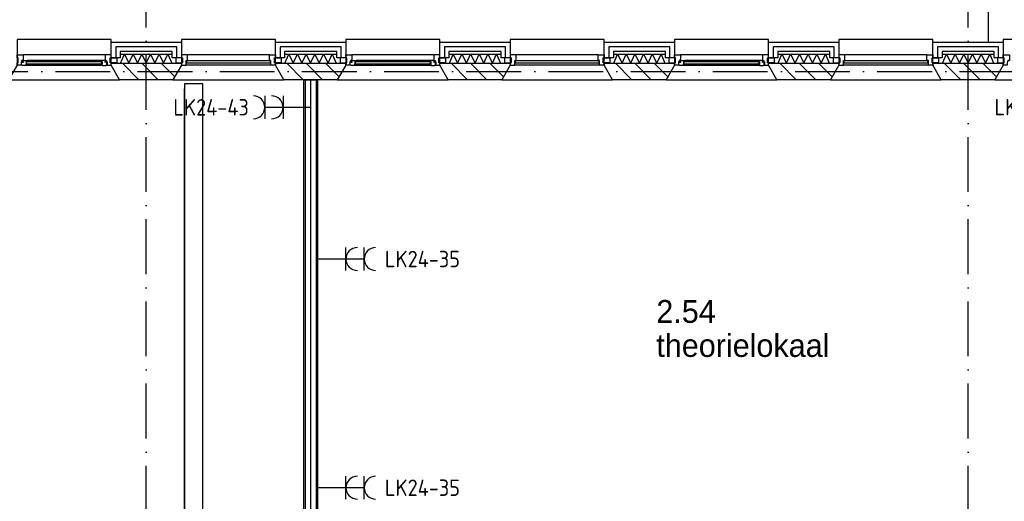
# Model space of a CAD drawing. Header units: millimetres. Extents: x -6587 to 112885, y 244 to 84344.
# Tile 27 of 57: x 23412 to 34196, y 53199 to 58475. Entities that reach past the tile are written whole.
import ezdxf
from ezdxf.enums import TextEntityAlignment as Align

# ---------------------------------------------------------------- set-up
doc = ezdxf.new("R2010")
doc.units = ezdxf.units.MM
doc.header["$LTSCALE"] = 100
doc.linetypes.add('DASHDOT', pattern=[9, 6, -1.5, 0, -1.5])
doc.layers.get('0').update_dxf_attribs({"color": 9, "linetype": 'CONTINUOUS'})
for name, color, linetype in [('AL$7----_STRAMIEN', 1, 'DASHDOT'), ('AL21----_BUITENWAND', 4, 'CONTINUOUS'), ('AL21K---_ISOLATIE', 1, 'CONTINUOUS'), ('AL22----_BINNENWAND', 7, 'CONTINUOUS'), ('AL27----_DAKEN', 7, 'CONTINUOUS'), ('AL28----_KONSTRUKTIE', 3, 'CONTINUOUS'), ('AL31----_BUITENKOZ', 7, 'CONTINUOUS'), ('ALL-----_REFLIJNEN', 8, 'CONTINUOUS'), ('ALXA3---_VOLZWART', 14, 'CONTINUOUS'), ('ALXAB---_PREFABBETON', 1, 'CONTINUOUS'), ('BOUW', 8, 'CONTINUOUS'), ('EB62203-_ATTRIB', 2, 'CONTINUOUS'), ('EL62203-_KRACHT-WCD230', 3, 'CONTINUOUS'), ('KABELGOOT1', 8, 'CONTINUOUS'), ('LIJN025', 10, 'CONTINUOUS')]:
    doc.layers.add(name, color=color, linetype=linetype)
doc.styles.add('1_8', font='iso', dxfattribs={"width": 0.7, "height": 1.8})
doc.styles.add('2_0', font='iso', dxfattribs={"height": 200})
doc.styles.add('BURO-025', font='BUROFONT.shx', dxfattribs={"height": 250})
doc.styles.add('NORATT', font='isocp.shx')
doc.styles.get("Standard").update_dxf_attribs({"font": 'iso.shx'})

# ---------------------------------------------------------------- blocks, each defined once
blk = doc.blocks.new('ES3W2A')
for p, q in [((1.25, 2), (-1.25, 2)), ((0, 2), (0, -3)), ((1.25, 0), (-1.25, 0))]:
    blk.add_line(p, q)
for centre in [(0, 3.25), (0, 1.25)]:
    blk.add_arc(centre, 1.25, 180, 0)
at = {"color": 0, "style": 'NORATT'}
for tag, flags, p in [('VERMOGEN', 9, (-2.5, 5)), ('GROEP', 8, (0, 5)), ('SCHAK', 8, (2.5, 5)), ('GELIJK', 9, (5, 5)), ('KAST', 9, (7, 5)), ('TAL', 8, (2.5, 5))]:
    blk.add_attdef(tag, text='', height=1.8, rotation=90, dxfattribs=dict(at, flags=flags)).set_placement(p, align=Align.MIDDLE_CENTER)
at = {"color": 0, "style": 'NORATT', "flags": 8}
blk.add_attdef('DOEL', text='', height=1.8, rotation=90, dxfattribs=at).set_placement((-2.5, 5), align=Align.MIDDLE_LEFT)
at = {"color": 0, "style": 'NORATT', "flags": 9}
blk.add_attdef('M_CODE', text='', height=1.8, dxfattribs=at).set_placement((0, 0), align=Align.MIDDLE_CENTER)
blk = doc.blocks.new('EH100000')
at = {"linetype": 'ByBlock'}
for p, q in [((1, 0.5), (0, 0.5)), ((1, 0.5, 1), (0, 0.5, 1)), ((0, -0.5, 1), (1, -0.5, 1)), ((1, -0.5), (0, -0.5))]:
    blk.add_line(p, q, dxfattribs=at)
at = {"linetype": 'ByBlock', "invisible_edges": 15}
for points in [[(1, -0.5), (0, -0.5), (0, 0.5), (1, 0.5)], [(0, 0.5), (1, 0.5), (1, 0.5, 1), (0, 0.5, 1)], [(0, -0.5, 1), (1, -0.5, 1), (1, -0.5), (0, -0.5)]]:
    blk.add_3dface(points, dxfattribs=at)
at = {"linetype": 'ByBlock', "style": '2_0', "flags": 8}
blk.add_attdef('FUNCTIE', text='', height=0.5, dxfattribs=at).set_placement((0.5, 0), align=Align.MIDDLE)
at = {"linetype": 'ByBlock', "flags": 9}
blk.add_attdef('SCHOT', text='', height=0.5, dxfattribs=at).set_placement((0.5, 0), align=Align.MIDDLE)
blk = doc.blocks.new('EH100005')
blk.add_lwpolyline([(-1, -0.5), (0, -0.5), (0, 0.5), (-1, 0.5)])
at = {"style": '2_0', "flags": 9}
blk.add_attdef('HULPSTUK', text='', height=0.5, dxfattribs=at).set_placement((0, 0), align=Align.MIDDLE)
blk = doc.blocks.new('A$Cb38f1ce1')
at = {"layer": 'AL$7----_STRAMIEN', "color": 1}
for points in [[(21548, 1456), (21548, 70088)], [(30548, 1456), (30548, 70088)], [(750, 51380), (86348, 51380)]]:
    blk.add_lwpolyline(points, dxfattribs=at)
at = {"layer": 'AL21----_BUITENWAND', "color": 8}
for p, q in [((21163, 51531), (21163, 51700)), ((21163, 51700), (21933, 51700)), ((21933, 51700), (21933, 51531)), ((22963, 51531), (22963, 51700)), ((22963, 51700), (23733, 51700)), ((23733, 51700), (23733, 51531)), ((24763, 51531), (24763, 51700)), ((24763, 51700), (25533, 51700)), ((25533, 51700), (25533, 51531)), ((26563, 51531), (26563, 51700)), ((26563, 51700), (27333, 51700)), ((27333, 51700), (27333, 51531)), ((28363, 51531), (28363, 51700)), ((28363, 51700), (29133, 51700)), ((29133, 51700), (29133, 51531)), ((30163, 51531), (30163, 51700)), ((30163, 51700), (30933, 51700)), ((30933, 51700), (30933, 51531)), ((21833, 51600), (21263, 51600)), ((21263, 51600), (21263, 51531)), ((21833, 51531), (21833, 51600)), ((23633, 51600), (23063, 51600)), ((23063, 51600), (23063, 51531)), ((23633, 51531), (23633, 51600)), ((25433, 51600), (24863, 51600)), ((24863, 51600), (24863, 51531)), ((25433, 51531), (25433, 51600)), ((27233, 51600), (26663, 51600)), ((26663, 51600), (26663, 51531)), ((27233, 51531), (27233, 51600)), ((29033, 51600), (28463, 51600)), ((28463, 51600), (28463, 51531)), ((29033, 51531), (29033, 51600)), ((30833, 51600), (30263, 51600)), ((30263, 51600), (30263, 51531)), ((30833, 51531), (30833, 51600)), ((21263, 51531), (21163, 51531)), ((21933, 51531), (21833, 51531)), ((23063, 51531), (22963, 51531)), ((23733, 51531), (23633, 51531)), ((24863, 51531), (24763, 51531)), ((25533, 51531), (25433, 51531)), ((26663, 51531), (26563, 51531)), ((27333, 51531), (27233, 51531)), ((28463, 51531), (28363, 51531)), ((29133, 51531), (29033, 51531)), ((30263, 51531), (30163, 51531)), ((30933, 51531), (30833, 51531))]:
    blk.add_line(p, q, dxfattribs=at)
at = {"layer": 'AL21K---_ISOLATIE', "color": 8, "linetype": 'Continuous'}
for p, q in [((21263, 51570), (21833, 51570)), ((21267, 51470), (21310, 51570)), ((21310, 51570), (21358, 51470)), ((21358, 51470), (21405, 51570)), ((21405, 51570), (21453, 51470)), ((21453, 51470), (21500, 51570)), ((21500, 51570), (21548, 51470)), ((21548, 51470), (21595, 51570)), ((21595, 51570), (21643, 51470)), ((21643, 51470), (21690, 51570)), ((21690, 51570), (21738, 51470)), ((21738, 51470), (21785, 51570)), ((21785, 51570), (21828, 51470)), ((23063, 51570), (23633, 51570)), ((23067, 51470), (23110, 51570)), ((23110, 51570), (23158, 51470)), ((23158, 51470), (23205, 51570)), ((23205, 51570), (23253, 51470)), ((23253, 51470), (23300, 51570)), ((23300, 51570), (23348, 51470)), ((23348, 51470), (23395, 51570)), ((23395, 51570), (23443, 51470)), ((23443, 51470), (23490, 51570)), ((23490, 51570), (23538, 51470)), ((23538, 51470), (23585, 51570)), ((23585, 51570), (23628, 51470)), ((24863, 51570), (25433, 51570)), ((24867, 51470), (24910, 51570)), ((24910, 51570), (24958, 51470)), ((24958, 51470), (25005, 51570)), ((25005, 51570), (25053, 51470)), ((25053, 51470), (25100, 51570)), ((25100, 51570), (25148, 51470)), ((25148, 51470), (25195, 51570)), ((25195, 51570), (25243, 51470)), ((25243, 51470), (25290, 51570)), ((25290, 51570), (25338, 51470)), ((25338, 51470), (25385, 51570)), ((25385, 51570), (25428, 51470)), ((26663, 51570), (27233, 51570)), ((26667, 51470), (26710, 51570)), ((26710, 51570), (26758, 51470)), ((26758, 51470), (26805, 51570)), ((26805, 51570), (26853, 51470)), ((26853, 51470), (26900, 51570)), ((26900, 51570), (26948, 51470)), ((26948, 51470), (26995, 51570)), ((26995, 51570), (27043, 51470)), ((27043, 51470), (27090, 51570)), ((27090, 51570), (27138, 51470)), ((27138, 51470), (27185, 51570)), ((27185, 51570), (27228, 51470)), ((28463, 51570), (29033, 51570)), ((28467, 51470), (28510, 51570)), ((28510, 51570), (28558, 51470)), ((28558, 51470), (28605, 51570)), ((28605, 51570), (28653, 51470)), ((28653, 51470), (28700, 51570)), ((28700, 51570), (28748, 51470)), ((28748, 51470), (28795, 51570)), ((28795, 51570), (28843, 51470)), ((28843, 51470), (28890, 51570)), ((28890, 51570), (28938, 51470)), ((28938, 51470), (28985, 51570)), ((28985, 51570), (29028, 51470)), ((30263, 51570), (30833, 51570)), ((30267, 51470), (30310, 51570)), ((30310, 51570), (30358, 51470)), ((30358, 51470), (30405, 51570)), ((30405, 51570), (30453, 51470)), ((30453, 51470), (30500, 51570)), ((30500, 51570), (30548, 51470)), ((30548, 51470), (30595, 51570)), ((30595, 51570), (30643, 51470)), ((30643, 51470), (30690, 51570)), ((30690, 51570), (30738, 51470)), ((30738, 51470), (30785, 51570)), ((30785, 51570), (30828, 51470)), ((21263, 51470), (21833, 51470)), ((23063, 51470), (23633, 51470)), ((24863, 51470), (25433, 51470)), ((26663, 51470), (27233, 51470)), ((28463, 51470), (29033, 51470)), ((30263, 51470), (30833, 51470))]:
    blk.add_line(p, q, dxfattribs=at)
at = {"layer": 'AL22----_BINNENWAND', "color": 8}
for p, q in [((23273, 44255), (23273, 51290)), ((23273, 51290), (23423, 51290)), ((23423, 51290), (23423, 44255))]:
    blk.add_line(p, q, dxfattribs=at)
at = {"layer": 'AL22----_BINNENWAND', "color": 8, "linetype": 'Continuous'}
for p, q in [((23288, 51290), (23288, 44255)), ((23408, 51290), (23408, 44255))]:
    blk.add_line(p, q, dxfattribs=at)
at = {"layer": 'AL27----_DAKEN', "color": 8}
blk.add_line((30768, 69000), (30768, 51700), dxfattribs=at)
at = {"layer": 'AL28----_KONSTRUKTIE', "color": 8}
for p, q in [((21163, 51450), (21163, 51470)), ((21163, 51470), (21933, 51470)), ((21255, 51290), (21163, 51450)), ((21933, 51450), (21840, 51290)), ((21933, 51470), (21933, 51450)), ((22963, 51450), (22963, 51470)), ((22963, 51470), (23733, 51470)), ((23055, 51290), (22963, 51450)), ((23733, 51450), (23640, 51290)), ((23733, 51470), (23733, 51450)), ((24763, 51450), (24763, 51470)), ((24763, 51470), (25533, 51470)), ((24855, 51290), (24763, 51450)), ((25533, 51450), (25440, 51290)), ((25533, 51470), (25533, 51450)), ((26563, 51450), (26563, 51470)), ((26563, 51470), (27333, 51470)), ((26655, 51290), (26563, 51450)), ((27333, 51450), (27240, 51290)), ((27333, 51470), (27333, 51450)), ((28363, 51450), (28363, 51470)), ((28363, 51470), (29133, 51470)), ((28455, 51290), (28363, 51450)), ((29133, 51450), (29040, 51290)), ((29133, 51470), (29133, 51450)), ((30163, 51450), (30163, 51470)), ((30163, 51470), (30933, 51470)), ((30255, 51290), (30163, 51450)), ((30933, 51450), (30840, 51290)), ((30933, 51470), (30933, 51450)), ((21840, 51290), (21255, 51290)), ((23640, 51290), (23055, 51290)), ((25440, 51290), (24855, 51290)), ((27240, 51290), (26655, 51290)), ((29040, 51290), (28455, 51290)), ((30840, 51290), (30255, 51290))]:
    blk.add_line(p, q, dxfattribs=at)
at = {"layer": 'AL31----_BUITENKOZ', "color": 8}
for points in [[(20133, 51450), (20040, 51290), (21255, 51290), (21163, 51450), (21163, 51730), (20133, 51730)], [(21933, 51450), (21840, 51290), (23055, 51290), (22963, 51450), (22963, 51730), (21933, 51730)], [(23733, 51450), (23640, 51290), (24855, 51290), (24763, 51450), (24763, 51730), (23733, 51730)], [(25533, 51450), (25440, 51290), (26655, 51290), (26563, 51450), (26563, 51730), (25533, 51730)], [(27333, 51450), (27240, 51290), (28455, 51290), (28363, 51450), (28363, 51730), (27333, 51730)], [(29133, 51450), (29040, 51290), (30255, 51290), (30163, 51450), (30163, 51730), (29133, 51730)], [(30933, 51450), (30840, 51290), (32055, 51290), (31963, 51450), (31963, 51730), (30933, 51730)], [(20133, 51450), (20133, 51475), (20143, 51475), (20143, 51531), (20133, 51531), (20133, 51564), (20200, 51564), (20200, 51501), (20183, 51501), (20183, 51486), (20177, 51486), (20177, 51450)], [(21163, 51450), (21163, 51475), (21153, 51475), (21153, 51531), (21163, 51531), (21163, 51564), (21096, 51564), (21096, 51501), (21113, 51501), (21113, 51486), (21119, 51486), (21119, 51450)], [(23733, 51450), (23733, 51475), (23743, 51475), (23743, 51531), (23733, 51531), (23733, 51564), (23800, 51564), (23800, 51501), (23783, 51501), (23783, 51486), (23777, 51486), (23777, 51450)], [(24763, 51450), (24763, 51475), (24753, 51475), (24753, 51531), (24763, 51531), (24763, 51564), (24696, 51564), (24696, 51501), (24713, 51501), (24713, 51486), (24719, 51486), (24719, 51450)], [(27333, 51450), (27333, 51475), (27343, 51475), (27343, 51531), (27333, 51531), (27333, 51564), (27400, 51564), (27400, 51501), (27383, 51501), (27383, 51486), (27377, 51486), (27377, 51450)], [(28363, 51450), (28363, 51475), (28353, 51475), (28353, 51531), (28363, 51531), (28363, 51564), (28296, 51564), (28296, 51501), (28313, 51501), (28313, 51486), (28319, 51486), (28319, 51450)], [(30933, 51450), (30933, 51475), (30943, 51475), (30943, 51531), (30933, 51531), (30933, 51564), (31000, 51564), (31000, 51501), (30983, 51501), (30983, 51486), (30977, 51486), (30977, 51450)], [(20189, 51447), (20187, 51451), (20180, 51451), (20180, 51481), (20202, 51481), (20202, 51486), (20194, 51486), (20194, 51501), (20200, 51501), (20247, 51501), (20249, 51488), (20232, 51488), (20232, 51447)], [(20232, 51449), (20232, 51463), (20249, 51463), (20249, 51449)], [(21106, 51447), (21108, 51451), (21115, 51451), (21115, 51481), (21093, 51481), (21093, 51486), (21101, 51486), (21101, 51501), (21096, 51501), (21049, 51501), (21046, 51488), (21063, 51488), (21063, 51447)], [(21063, 51449), (21063, 51463), (21046, 51463), (21046, 51449)], [(21153, 51475), (21153, 51531), (21224, 51531), (21224, 51475)], [(21943, 51475), (21943, 51531), (21872, 51531), (21872, 51475)], [(22953, 51475), (22953, 51531), (23024, 51531), (23024, 51475)], [(23743, 51475), (23743, 51531), (23672, 51531), (23672, 51475)], [(23789, 51447), (23787, 51451), (23780, 51451), (23780, 51481), (23802, 51481), (23802, 51486), (23794, 51486), (23794, 51501), (23800, 51501), (23847, 51501), (23849, 51488), (23832, 51488), (23832, 51447)], [(23832, 51449), (23832, 51463), (23849, 51463), (23849, 51449)], [(24706, 51447), (24708, 51451), (24715, 51451), (24715, 51481), (24693, 51481), (24693, 51486), (24701, 51486), (24701, 51501), (24696, 51501), (24649, 51501), (24646, 51488), (24663, 51488), (24663, 51447)], [(24663, 51449), (24663, 51463), (24646, 51463), (24646, 51449)], [(24753, 51475), (24753, 51531), (24824, 51531), (24824, 51475)], [(25543, 51475), (25543, 51531), (25472, 51531), (25472, 51475)], [(26553, 51475), (26553, 51531), (26624, 51531), (26624, 51475)], [(27343, 51475), (27343, 51531), (27272, 51531), (27272, 51475)], [(27389, 51447), (27387, 51451), (27380, 51451), (27380, 51481), (27402, 51481), (27402, 51486), (27394, 51486), (27394, 51501), (27400, 51501), (27447, 51501), (27449, 51488), (27432, 51488), (27432, 51447)], [(27432, 51449), (27432, 51463), (27449, 51463), (27449, 51449)], [(28306, 51447), (28308, 51451), (28315, 51451), (28315, 51481), (28293, 51481), (28293, 51486), (28301, 51486), (28301, 51501), (28296, 51501), (28249, 51501), (28246, 51488), (28263, 51488), (28263, 51447)], [(28263, 51449), (28263, 51463), (28246, 51463), (28246, 51449)], [(28353, 51475), (28353, 51531), (28424, 51531), (28424, 51475)], [(29143, 51475), (29143, 51531), (29072, 51531), (29072, 51475)], [(30153, 51475), (30153, 51531), (30224, 51531), (30224, 51475)], [(30943, 51475), (30943, 51531), (30872, 51531), (30872, 51475)]]:
    blk.add_lwpolyline(points, close=True, dxfattribs=at)
for points in [[(21096, 51564), (20200, 51564)], [(22896, 51564), (22000, 51564)], [(24696, 51564), (23800, 51564)], [(26496, 51564), (25600, 51564)], [(28296, 51564), (27400, 51564)], [(30096, 51564), (29200, 51564)], [(21063, 51447), (20232, 51447)], [(21049, 51501), (20247, 51501)], [(22913, 51450), (21983, 51450)], [(24663, 51447), (23832, 51447)], [(24649, 51501), (23847, 51501)], [(26513, 51450), (25583, 51450)], [(28263, 51447), (27432, 51447)], [(28249, 51501), (27447, 51501)], [(30113, 51450), (29183, 51450)]]:
    blk.add_lwpolyline(points, dxfattribs=at)
at = {"layer": 'AL31----_BUITENKOZ', "color": 8, "linetype": 'Continuous'}
for points in [[(21983, 51450), (21983, 51450), (21983, 51501), (22000, 51501), (22000, 51564), (22000, 51564), (22000, 51564), (22000, 51564), (22000, 51564), (21933, 51564), (21933, 51531), (21943, 51531), (21943, 51475), (21933, 51475), (21933, 51475), (21933, 51450)], [(22913, 51450), (22913, 51450), (22913, 51501), (22896, 51501), (22896, 51564), (22896, 51564), (22896, 51564), (22896, 51564), (22896, 51564), (22963, 51564), (22963, 51531), (22953, 51531), (22953, 51475), (22963, 51475), (22963, 51475), (22963, 51450)], [(25583, 51450), (25583, 51450), (25583, 51501), (25600, 51501), (25600, 51564), (25600, 51564), (25600, 51564), (25600, 51564), (25600, 51564), (25533, 51564), (25533, 51531), (25543, 51531), (25543, 51475), (25533, 51475), (25533, 51475), (25533, 51450)], [(26513, 51450), (26513, 51450), (26513, 51501), (26496, 51501), (26496, 51564), (26496, 51564), (26496, 51564), (26496, 51564), (26496, 51564), (26563, 51564), (26563, 51531), (26553, 51531), (26553, 51475), (26563, 51475), (26563, 51475), (26563, 51450)], [(29183, 51450), (29183, 51450), (29183, 51501), (29200, 51501), (29200, 51564), (29200, 51564), (29200, 51564), (29200, 51564), (29200, 51564), (29133, 51564), (29133, 51531), (29143, 51531), (29143, 51475), (29133, 51475), (29133, 51475), (29133, 51450)], [(30113, 51450), (30113, 51450), (30113, 51501), (30096, 51501), (30096, 51564), (30096, 51564), (30096, 51564), (30096, 51564), (30096, 51564), (30163, 51564), (30163, 51531), (30153, 51531), (30153, 51475), (30163, 51475), (30163, 51475), (30163, 51450)], [(21061, 51465), (21061, 51486), (20234, 51486), (20234, 51465)], [(22908, 51476), (22908, 51497), (21988, 51497), (21988, 51476)], [(24661, 51465), (24661, 51486), (23834, 51486), (23834, 51465)], [(26508, 51476), (26508, 51497), (25588, 51497), (25588, 51476)], [(28261, 51465), (28261, 51486), (27434, 51486), (27434, 51465)], [(30108, 51476), (30108, 51497), (29188, 51497), (29188, 51476)]]:
    blk.add_lwpolyline(points, close=True, dxfattribs=at)
at = {"layer": 'ALL-----_REFLIJNEN', "color": 8, "linetype": 'Continuous'}
for p, q in [((21883, 51650), (21213, 51650)), ((21213, 51650), (21213, 51531)), ((21883, 51531), (21883, 51650)), ((23683, 51650), (23013, 51650)), ((23013, 51650), (23013, 51531)), ((23683, 51531), (23683, 51650)), ((25483, 51650), (24813, 51650)), ((24813, 51650), (24813, 51531)), ((25483, 51531), (25483, 51650)), ((27283, 51650), (26613, 51650)), ((26613, 51650), (26613, 51531)), ((27283, 51531), (27283, 51650)), ((29083, 51650), (28413, 51650)), ((28413, 51650), (28413, 51531)), ((29083, 51531), (29083, 51650)), ((30883, 51650), (30213, 51650)), ((30213, 51650), (30213, 51531)), ((30883, 51531), (30883, 51650)), ((23348, 51290), (23348, 44255))]:
    blk.add_line(p, q, dxfattribs=at)
at = {"layer": 'ALXA3---_VOLZWART', "color": 8}
for p, q in [((21883, 51650), (21213, 51650)), ((21213, 51650), (21213, 51531)), ((21883, 51531), (21883, 51650)), ((23683, 51650), (23013, 51650)), ((23013, 51650), (23013, 51531)), ((23683, 51531), (23683, 51650)), ((25483, 51650), (24813, 51650)), ((24813, 51650), (24813, 51531)), ((25483, 51531), (25483, 51650)), ((27283, 51650), (26613, 51650)), ((26613, 51650), (26613, 51531)), ((27283, 51531), (27283, 51650)), ((29083, 51650), (28413, 51650)), ((28413, 51650), (28413, 51531)), ((29083, 51531), (29083, 51650)), ((30883, 51650), (30213, 51650)), ((30213, 51650), (30213, 51531)), ((30883, 51531), (30883, 51650))]:
    blk.add_line(p, q, dxfattribs=at)
at = {"layer": 'ALXAB---_PREFABBETON', "color": 8}
for p, q in [((21287, 51470), (21467, 51290)), ((21499, 51470), (21679, 51290)), ((21711, 51470), (21859, 51322)), ((21924, 51470), (21933, 51461)), ((23087, 51470), (23267, 51290)), ((23299, 51470), (23479, 51290)), ((23511, 51470), (23659, 51322)), ((23724, 51470), (23733, 51461)), ((24887, 51470), (25067, 51290)), ((25099, 51470), (25279, 51290)), ((25311, 51470), (25459, 51322)), ((25524, 51470), (25533, 51461)), ((26687, 51470), (26867, 51290)), ((26899, 51470), (27079, 51290)), ((27111, 51470), (27259, 51322)), ((27324, 51470), (27333, 51461)), ((28487, 51470), (28667, 51290)), ((28699, 51470), (28879, 51290)), ((28911, 51470), (29059, 51322)), ((29124, 51470), (29133, 51461)), ((30287, 51470), (30467, 51290)), ((30499, 51470), (30679, 51290)), ((30711, 51470), (30859, 51322)), ((30924, 51470), (30933, 51461))]:
    blk.add_line(p, q, dxfattribs=at)
at = {"layer": 'KABELGOOT1', "yscale": 200, "zscale": 60}
for name, p, xscale, rotation in [('EH100005', (22068, 51246, 3650), 60, 90), ('EH100000', (22068, 51192, 3898), 5895.529782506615, 270.0000000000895)]:
    blk.add_blockref(name, p, dxfattribs=dict(at, xscale=xscale, rotation=rotation))
at = {"layer": 'BOUW', "style": 'BURO-025'}
for s, p in [('2.54', (27134, 48627)), ('theorielokaal', (27134, 48254))]:
    blk.add_text(s, height=250, dxfattribs=at).set_placement(p)

msp = doc.modelspace()

# ---------------------------------------------------------------- block references
at = {"layer": 'EL62203-_KRACHT-WCD230'}
ref = msp.add_blockref('ES3W2A', (26297, 57515), dxfattribs=dict(at, xscale=100, yscale=100, zscale=100, rotation=90.0000000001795))
ref.add_attrib('GROEP', 'LK24-43', dxfattribs={"layer": 'EB62203-_ATTRIB', "color": 1, "height": 180, "style": '1_8', "flags": 8}).set_placement((25922, 57515), align=Align.MIDDLE_RIGHT)
ref = msp.add_blockref('ES3W2A', (35269, 57515), dxfattribs=dict(at, xscale=100, yscale=100, zscale=100, rotation=90.0000000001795))
ref.add_attrib('GROEP', 'LK24-36', dxfattribs={"layer": 'EB62203-_ATTRIB', "color": 1, "height": 180, "style": '1_8', "flags": 8}).set_placement((34911, 57517), align=Align.MIDDLE_RIGHT)
ref = msp.add_blockref('ES3W2A', (26986, 55853), dxfattribs=dict(at, xscale=100, yscale=100, zscale=100, rotation=270.0000000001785))
ref.add_attrib('GROEP', 'LK24-35', dxfattribs={"layer": 'EB62203-_ATTRIB', "color": 1, "height": 180, "style": '1_8', "flags": 8}).set_placement((27411, 55853), align=Align.MIDDLE_LEFT)
ref = msp.add_blockref('ES3W2A', (26986, 53348), dxfattribs=dict(at, xscale=100, yscale=100, zscale=100, rotation=270.0000000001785))
ref.add_attrib('GROEP', 'LK24-35', dxfattribs={"layer": 'EB62203-_ATTRIB', "color": 1, "height": 180, "style": '1_8', "flags": 8}).set_placement((27411, 53348), align=Align.MIDDLE_LEFT)
at = {"layer": 'LIJN025'}
msp.add_blockref('A$Cb38f1ce1', (3251, 6527), dxfattribs=at)

doc.saveas('drawing.dxf')
